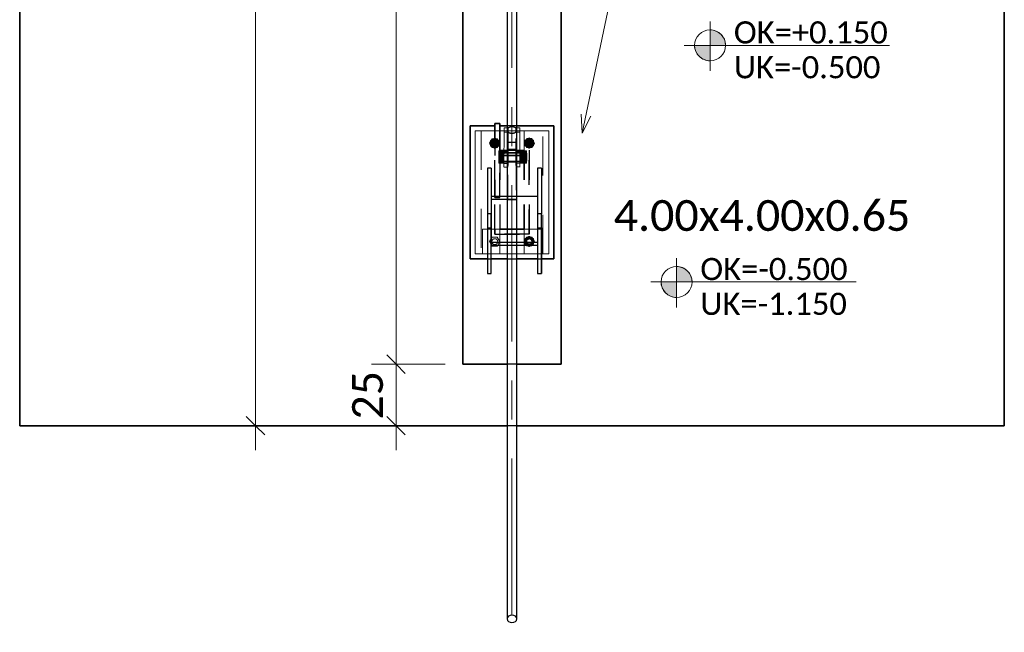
# Model space of a CAD drawing. Header units: metres. Extents: x -3 to 135, y -4 to 27.
# Tile 9 of 81: x 8.56 to 12.56, y 3.56 to 6.05. Entities that reach past the tile are written whole.
import ezdxf

# ---------------------------------------------------------------- set-up
doc = ezdxf.new("R2010")
doc.units = ezdxf.units.M
for name, pattern in [('Rasterlinie', [1.1112499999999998, 0.6349999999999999, -0.15875, 0.15875, -0.15875]), ('Strich', [0.3175, 0.15875, -0.15875]), ('Verdeckt', [0.15, 0.09999999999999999, -0.05])]:
    doc.linetypes.add(name, pattern=pattern)
for name, color, linetype, lineweight in [('_Verdeckte Linien_', 7, 'Strich', 18), ('A-ANNO-DIMS', 211, 'Continuous', 9), ('A-ANNO-DIMS-50', 211, 'Continuous', 9), ('S-BEAM', 12, 'Continuous', 35), ('S-BEAM-HDLN', 1, 'Verdeckt', 25), ('S-COLS', 52, 'Continuous', 18), ('S-COLS-HDLN', 52, 'Verdeckt', 25), ('S-FNDN', 32, 'Continuous', 35), ('S-FNDN-HDLN', 4, 'Verdeckt', 25), ('S-FNDN-IDEN', 2, 'Continuous', 9), ('S-GRID', 1, 'Continuous', 9), ('Text', 250, 'Continuous', 9), ('Tragwerksverbindungen', 7, 'Continuous', 18)]:
    doc.layers.add(name, color=color, linetype=linetype, lineweight=lineweight)
doc.styles.add('Calibri_1', font='calibri.ttf', dxfattribs={"height": 0.125})
doc.styles.add('Calibri_3', font='calibri.ttf', dxfattribs={"height": 0.08999999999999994})
doc.dimstyles.new('DIM25', dxfattribs={"dimscale": 0.3048, "dimtxt": 0.1471685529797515, "dimasz": 0.2460629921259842, "dimexe": 0.3280839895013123, "dimexo": 0.0625, "dimgap": 0.01640419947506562, "dimtad": 1, "dimrnd": 0.001, "dimzin": 0, "dimdsep": 46, "dimtxsty": 'Calibri_1', "dimblk1": 'OBLIQUE', "dimblk2": 'OBLIQUE', "dimsah": 1, "dimcen": 0.09, "dimdle": 0.3280839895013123, "dimadec": 0, "dimazin": 0, "dimtfac": 1, "dimtdec": 4, "dimtix": 1, "dimtmove": 0, "dimatfit": 3, "dimfxl": 0.6561679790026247, "dimfxlon": 1, "dimtvp": 1, "dimtolj": 1, "dimtzin": 0, "dimlwd": 18, "dimlwe": 18, "dimarcsym": 2})
doc.dimstyles.new('DIM25_1', dxfattribs={"dimscale": 0.3048, "dimtxt": 0.1471685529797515, "dimasz": 0.2460629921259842, "dimexe": 0.3280839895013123, "dimexo": 0.0625, "dimgap": 0.01640419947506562, "dimtad": 1, "dimdec": 1, "dimlfac": 100, "dimrnd": 0.1, "dimdsep": 46, "dimtxsty": 'Calibri_1', "dimblk1": 'OBLIQUE', "dimblk2": 'OBLIQUE', "dimsah": 1, "dimcen": 0.09, "dimdle": 0.3280839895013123, "dimadec": 0, "dimazin": 0, "dimtfac": 1, "dimtdec": 4, "dimtix": 1, "dimtmove": 0, "dimatfit": 3, "dimfxl": 0.6561679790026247, "dimfxlon": 1, "dimtvp": 1, "dimtolj": 1, "dimtzin": 0, "dimlwd": 18, "dimlwe": 18, "dimarcsym": 2})

# ---------------------------------------------------------------- blocks, each defined once
blk = doc.blocks.new('SP-TV-Schraube_Mutter_001 - M24-V27-Fundamente Draufsicht')
at = {"layer": 'Tragwerksverbindungen', "linetype": 'Strich'}
blk.add_hatch(color=142, dxfattribs=at).paths.add_polyline_path([(10.4831338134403, 17.129619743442), (10.50391842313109, 17.129619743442), (10.50628901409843, 17.1337257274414), (10.48103520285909, 17.13325464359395)])
at = {"layer": '_Verdeckte Linien_'}
for p, q in [((10.48313381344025, 17.16561974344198), (10.47274150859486, 17.147619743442)), ((10.50391842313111, 17.16561974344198), (10.48313381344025, 17.16561974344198)), ((10.51431072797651, 17.14761974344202), (10.50391842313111, 17.16561974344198)), ((10.47274150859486, 17.147619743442), (10.48073841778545, 17.1337686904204)), ((10.50631381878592, 17.1337686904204), (10.51431072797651, 17.14761974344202))]:
    blk.add_line(p, q, dxfattribs=at)
for radius, start, end in [(0.01200000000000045, 90, 269.9999999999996), (0.01200000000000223, 269.9999999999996, 90)]:
    blk.add_arc((10.49352611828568, 17.14761974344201), radius, start, end, dxfattribs=at)
at = {"layer": 'Tragwerksverbindungen'}
for p, q in [((10.48076322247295, 17.13372572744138), (10.48313381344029, 17.12961974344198)), ((10.48313381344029, 17.12961974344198), (10.50391842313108, 17.12961974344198)), ((10.50391842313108, 17.12961974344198), (10.50628901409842, 17.13372572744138))]:
    blk.add_line(p, q, dxfattribs=at)
blk = doc.blocks.new('SP-TV-Schraube_Mutter_001 - M24-V13-Fundamente Draufsicht')
at = {"layer": 'Tragwerksverbindungen', "linetype": 'Strich'}
blk.add_hatch(color=142, dxfattribs=at).paths.add_polyline_path([(2.503918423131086, 17.52961974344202), (2.514310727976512, 17.54761974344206), (2.503918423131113, 17.56561974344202), (2.483133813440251, 17.56561974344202), (2.47274150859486, 17.54761974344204), (2.483133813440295, 17.52961974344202)])
at = {"layer": '_Verdeckte Linien_'}
for start, end in [(90, 269.9999999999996), (269.9999999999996, 90)]:
    blk.add_arc((2.493526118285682, 17.54761974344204), 0.01200000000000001, start, end, dxfattribs=at)
at = {"layer": 'Tragwerksverbindungen'}
for p, q in [((2.483133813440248, 17.565619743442), (2.472741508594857, 17.54761974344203)), ((2.503918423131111, 17.565619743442), (2.483133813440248, 17.565619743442)), ((2.51431072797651, 17.54761974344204), (2.503918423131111, 17.565619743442)), ((2.472741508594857, 17.54761974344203), (2.483133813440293, 17.52961974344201)), ((2.483133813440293, 17.52961974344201), (2.503918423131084, 17.52961974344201)), ((2.503918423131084, 17.52961974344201), (2.51431072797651, 17.54761974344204))]:
    blk.add_line(p, q, dxfattribs=at)
blk = doc.blocks.new('SP-TV-Mutter_001 - M24-1093895-Fundamente Draufsicht')
at = {"layer": '_Verdeckte Linien_'}
for centre, radius, start, end in [((0, 0), 0.01620000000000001, 359.9999999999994, 179.9999999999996), ((0, 0), 0.01620000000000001, 180.0000000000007, 359.9999999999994), ((0, 0), 0.01199999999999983, 2.289999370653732e-13, 180), ((0, 0), 0.01199999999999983, 180.0000000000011, 2.035554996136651e-13), ((-2.957745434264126e-20, 0), 0.01037600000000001, 6.679164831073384e-13, 179.9999999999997), ((-2.957745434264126e-20, 0), 0.01037600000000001, 179.9999999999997, 359.9999999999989)]:
    blk.add_arc(centre, radius, start, end, dxfattribs=at)
for points in [[(-0.02078460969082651, 8.036904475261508e-17), (-0.01902888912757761, 0.00304099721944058), (-0.01554111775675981, 0.009081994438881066), (-0.01210068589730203, 0.01504099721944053), (-0.01039230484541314, 0.018)], [(-0.01039230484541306, -0.01800000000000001), (-0.01210068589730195, -0.01504099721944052), (-0.01554111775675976, -0.009081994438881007), (-0.01902888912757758, -0.003040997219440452), (-0.0207846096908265, 8.411431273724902e-17)], [(-0.01039230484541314, 0.018), (-0.006975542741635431, 0.018), (-9.467902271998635e-05, 0.018), (0.00688086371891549, 0.018), (0.01039230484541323, 0.018)], [(0.01039230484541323, 0.018), (0.01210068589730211, 0.01504099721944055), (0.01554111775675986, 0.009081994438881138), (0.01902888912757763, 0.003040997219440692), (0.02078460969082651, 2.247160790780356e-16)], [(0.02078460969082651, 2.263023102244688e-16), (0.0190762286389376, -0.002959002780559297), (0.01563579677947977, -0.00891800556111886), (0.01214802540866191, -0.01495900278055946), (0.01039230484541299, -0.01800000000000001)], [(0.01039230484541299, -0.01800000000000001), (0.006975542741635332, -0.01800000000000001), (9.467902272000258e-05, -0.01800000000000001), (-0.006880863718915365, -0.01800000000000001), (-0.01039230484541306, -0.01800000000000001)]]:
    blk.add_open_spline(points, degree=3, dxfattribs=at)
blk = doc.blocks.new('Rundstahl Träger - RB 36-V14-Fundamente Draufsicht')
at = {"layer": 'S-BEAM', "lineweight": 25}
for p, q in [((2.543526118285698, 21.8057504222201), (2.543526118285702, 17.60123693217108)), ((2.583526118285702, 17.60123693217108), (2.583526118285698, 21.8057504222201))]:
    blk.add_line(p, q, dxfattribs=at)
for major_axis, ratio, start_param, end_param in [((0.02000000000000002, 0), 0.6494464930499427, 0, 3.141592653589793), ((0.02000000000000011, 0), 0.6494464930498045, 3.156084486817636, 6.26869347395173)]:
    blk.add_ellipse((2.563526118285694, 21.80575042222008), major_axis=major_axis, ratio=ratio, start_param=start_param, end_param=end_param, dxfattribs=at)
at = {"layer": 'S-BEAM-HDLN'}
for major_axis, ratio, start_param, end_param in [((-0.02000000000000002, 4.986045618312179e-16), 0.6494464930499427, 3.135269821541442e-13, 3.141592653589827), ((0.02000000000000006, 0), 0.6494464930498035, 0.01449183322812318, 3.127100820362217)]:
    blk.add_ellipse((2.563526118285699, 17.60123693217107), major_axis=major_axis, ratio=ratio, start_param=start_param, end_param=end_param, dxfattribs=at)
blk = doc.blocks.new('Rundstahl Träger - RB 36-V15-Fundamente Draufsicht')
at = {"layer": 'S-BEAM', "lineweight": 25}
for p, q in [((2.543526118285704, 19.23292108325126), (2.543526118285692, 15.61392529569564)), ((2.583526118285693, 15.61392529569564), (2.583526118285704, 19.23292108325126))]:
    blk.add_line(p, q, dxfattribs=at)
for major_axis, ratio, start_param, end_param in [((0.02000000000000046, 0), 0.7505517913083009, 3.141592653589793, 6.283185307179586), ((0.01999999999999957, 0), 0.7505517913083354, 0.01259374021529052, 3.12899891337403)]:
    blk.add_ellipse((2.563526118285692, 15.61392529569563), major_axis=major_axis, ratio=ratio, start_param=start_param, end_param=end_param, dxfattribs=at)
at = {"layer": 'S-BEAM-HDLN'}
for major_axis, ratio, start_param, end_param in [((0.02000000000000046, 0), 0.7505517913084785, 0, 3.141592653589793), ((0.01999999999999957, 0), 0.7505517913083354, 3.154186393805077, 6.270591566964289)]:
    blk.add_ellipse((2.563526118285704, 19.23292108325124), major_axis=major_axis, ratio=ratio, start_param=start_param, end_param=end_param, dxfattribs=at)
blk = doc.blocks.new('Öse26 - Öse2-1137575-Fundamente Draufsicht')
at = {"layer": 'S-COLS'}
for p, q in [((2.531026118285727, 42.25421725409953), (2.531026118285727, 42.27162234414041)), ((2.531026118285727, 42.27162234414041), (2.543526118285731, 42.27162234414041)), ((2.531026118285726, 42.12711538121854), (2.531026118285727, 42.25421725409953)), ((2.543526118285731, 42.25421725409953), (2.531026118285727, 42.25421725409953)), ((2.531026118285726, 42.12711538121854), (2.531026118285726, 42.1127060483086)), ((2.531026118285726, 42.12711538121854), (2.54352611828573, 42.12711538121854)), ((2.531026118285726, 42.12687967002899), (2.531026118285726, 42.11325894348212)), ((2.531026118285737, 42.1127060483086), (2.54352611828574, 42.1127060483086))]:
    blk.add_line(p, q, dxfattribs=at)
at = {"layer": 'S-COLS-HDLN'}
for p, q in [((2.543575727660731, 42.27162234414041), (2.546026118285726, 42.27162234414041)), ((2.546026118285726, 42.25421725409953), (2.543575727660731, 42.25421725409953)), ((2.546026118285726, 42.27162234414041), (2.546026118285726, 42.25421725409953)), ((2.546026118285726, 42.25421725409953), (2.546026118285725, 42.12711538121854)), ((2.531026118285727, 42.17770090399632), (2.546026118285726, 42.17770090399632)), ((2.546026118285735, 42.1709815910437), (2.531026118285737, 42.1709815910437)), ((2.531026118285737, 42.1338815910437), (2.546026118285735, 42.1338815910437)), ((2.54357572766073, 42.12711538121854), (2.546026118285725, 42.12711538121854)), ((2.546026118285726, 42.1127060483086), (2.546026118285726, 42.12711538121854)), ((2.543575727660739, 42.1127060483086), (2.546026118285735, 42.1127060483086))]:
    blk.add_line(p, q, dxfattribs=at)
blk = doc.blocks.new('SP-TV-AP-Rechteck_002 - AP-Rechteck-V25-Fundamente Draufsicht')
at = {"layer": '_Verdeckte Linien_'}
for p, q in [((-0.104049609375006, 0.25), (-0.1199503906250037, 0.25)), ((0.01995039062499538, 0.25), (-0.01995039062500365, 0.25)), ((0.09995039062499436, 0.25), (0.08404960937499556, 0.25)), ((-0.03245039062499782, -0.25), (0.03245039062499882, -0.25))]:
    blk.add_line(p, q, dxfattribs=at)
at = {"layer": 'Tragwerksverbindungen'}
for p, q in [((-0.1200000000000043, 0.25), (-0.15, 0.25)), ((-0.15, 0.25), (-0.15, -0.25)), ((-0.02000000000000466, 0.25), (-0.1040000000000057, 0.25)), ((0.08399999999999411, 0.25), (0.01999999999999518, 0.25)), ((0.15, 0.25), (0.09999999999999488, 0.25)), ((0.15, -0.25), (0.15, 0.25)), ((-0.15, -0.25), (-0.03249999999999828, -0.25)), ((0.03249999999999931, -0.25), (0.15, -0.25))]:
    blk.add_line(p, q, dxfattribs=at)
blk = doc.blocks.new('SP-TV-Schraube_Mutter_001 - M33-V21-Fundamente Draufsicht')
at = {"layer": 'Tragwerksverbindungen', "linetype": 'Strich'}
for points in [[(-0.02499999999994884, 7.363496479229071e-14), (1.082867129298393e-14, 7.363496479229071e-14), (1.082867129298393e-14, 0.02100000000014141), (-0.024999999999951, 0.02100000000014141), (-0.024999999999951, 0.01531941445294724)], [(1.082867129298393e-14, 7.363496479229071e-14), (0.02500000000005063, 7.363496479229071e-14), (0.02500000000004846, 0.02100000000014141), (1.082867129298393e-14, 0.02100000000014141)], [(-0.024999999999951, -0.08510774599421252), (-0.024999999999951, -0.09099999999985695), (1.082867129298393e-14, -0.09099999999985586), (1.082867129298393e-14, -0.06499999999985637), (-0.02499999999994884, -0.06499999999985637)], [(1.082867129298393e-14, -0.09099999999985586), (0.02500000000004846, -0.09099999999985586), (0.02500000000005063, -0.06499999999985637), (1.082867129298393e-14, -0.06499999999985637), (1.082867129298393e-14, -0.08510774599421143)], [(-0.01593777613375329, -0.09315620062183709), (0.01593777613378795, -0.09315620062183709), (0.01593777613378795, -0.09099999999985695), (-0.01593777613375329, -0.09099999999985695)]]:
    blk.add_hatch(color=142, dxfattribs=at).paths.add_polyline_path(points)
at = {"layer": '_Verdeckte Linien_'}
for p, q in [((-0.01649999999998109, 7.255209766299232e-14), (-0.01649999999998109, -0.06499999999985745)), ((0.01650000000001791, -0.06499999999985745), (0.01650000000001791, 7.255209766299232e-14))]:
    blk.add_line(p, q, dxfattribs=at)
at = {"layer": 'Tragwerksverbindungen'}
for p, q in [((-0.02499999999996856, 0.02100000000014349), (-7.825406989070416e-15, 0.0210000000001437)), ((-0.02499999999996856, 0.02100000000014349), (-0.02499999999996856, 7.606718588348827e-14)), ((-7.825406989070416e-15, 7.626509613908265e-14), (-0.02499999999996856, 7.606550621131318e-14)), ((-7.825406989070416e-15, 0.0210000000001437), (0.02500000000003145, 0.02100000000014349)), ((-7.825406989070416e-15, 0.0210000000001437), (-7.825406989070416e-15, 7.626599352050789e-14)), ((0.02500000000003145, 7.606550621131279e-14), (-7.825406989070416e-15, 7.626509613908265e-14)), ((0.02500000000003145, 0.02100000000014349), (0.02500000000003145, 7.606718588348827e-14)), ((-0.02499999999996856, -0.06499999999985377), (-7.199374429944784e-15, -0.06499999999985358)), ((-0.02499999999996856, -0.06499999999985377), (-0.02499999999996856, -0.09099999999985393)), ((-7.199374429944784e-15, -0.06499999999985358), (0.02500000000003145, -0.06499999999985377)), ((-7.199374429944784e-15, -0.06499999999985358), (-7.199374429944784e-15, -0.09099999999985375)), ((0.02500000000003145, -0.06499999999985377), (0.02500000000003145, -0.09099999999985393)), ((-7.199374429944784e-15, -0.09099999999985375), (-0.02499999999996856, -0.09099999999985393)), ((-0.01649999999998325, -0.09099999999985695), (-0.01649999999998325, -0.09315620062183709)), ((-0.0165, -0.09315620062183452), (0.0165, -0.09315620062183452)), ((0.02500000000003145, -0.09099999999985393), (-7.199374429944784e-15, -0.09099999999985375)), ((0.01650000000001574, -0.09315620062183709), (0.01650000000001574, -0.09099999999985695))]:
    blk.add_line(p, q, dxfattribs=at)
blk = doc.blocks.new('Lasche richtig9 - Lasche richtig-1137668-Fundamente Draufsicht')
at = {"layer": 'S-COLS-HDLN'}
for p, q in [((2.581026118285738, 42.21302286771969), (2.546026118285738, 42.21302286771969)), ((2.546026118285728, 42.21302286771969), (2.546026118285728, 42.11859981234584)), ((2.581026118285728, 42.11859981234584), (2.581026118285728, 42.21302286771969)), ((2.546026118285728, 42.18496836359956), (2.581026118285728, 42.18496836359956)), ((2.581026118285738, 42.17094965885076), (2.546026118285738, 42.17094965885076)), ((2.546026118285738, 42.13384965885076), (2.581026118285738, 42.13384965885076)), ((2.546026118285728, 41.9805674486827), (2.546026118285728, 42.11859981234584)), ((2.581026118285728, 42.11859981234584), (2.581026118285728, 41.9805674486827)), ((2.581026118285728, 41.99258668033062), (2.546026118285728, 41.99258668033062)), ((2.546026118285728, 41.9805674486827), (2.581026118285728, 41.9805674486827))]:
    blk.add_line(p, q, dxfattribs=at)
blk = doc.blocks.new('Öse32 - Öse2-1137710-Fundamente Draufsicht')
at = {"layer": 'S-COLS'}
for p, q in [((10.58352611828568, 5.51199536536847), (10.59602611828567, 5.51199536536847)), ((10.59602611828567, 5.494518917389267), (10.58352611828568, 5.494518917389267)), ((10.59602611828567, 5.51199536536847), (10.59602611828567, 5.494518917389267)), ((10.59602611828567, 5.494518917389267), (10.59602611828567, 5.367688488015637)), ((10.58352611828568, 5.367688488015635), (10.59602611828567, 5.367688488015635)), ((10.59602611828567, 5.353279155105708), (10.59602611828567, 5.367688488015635)), ((10.59602611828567, 5.353832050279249), (10.59602611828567, 5.367452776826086)), ((10.58352611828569, 5.353279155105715), (10.59602611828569, 5.353279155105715))]:
    blk.add_line(p, q, dxfattribs=at)
at = {"layer": 'S-COLS-HDLN'}
for p, q in [((10.58102611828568, 5.494518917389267), (10.58102611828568, 5.51199536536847)), ((10.58102611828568, 5.51199536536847), (10.58347650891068, 5.51199536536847)), ((10.58102611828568, 5.367688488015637), (10.58102611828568, 5.494518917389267)), ((10.58347650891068, 5.494518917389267), (10.58102611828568, 5.494518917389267)), ((10.58102611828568, 5.418274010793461), (10.59602611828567, 5.418274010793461)), ((10.59602611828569, 5.411554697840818), (10.58102611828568, 5.411554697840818)), ((10.58102611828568, 5.374454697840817), (10.59602611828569, 5.374454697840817)), ((10.58102611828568, 5.367688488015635), (10.58102611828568, 5.353279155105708)), ((10.58102611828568, 5.367688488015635), (10.58347650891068, 5.367688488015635)), ((10.58102611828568, 5.353279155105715), (10.58347650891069, 5.35327915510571))]:
    blk.add_line(p, q, dxfattribs=at)
blk = doc.blocks.new('SP-TV-Schraube_Mutter_001 - M24-V18-Fundamente Draufsicht')
at = {"layer": 'Tragwerksverbindungen', "linetype": 'Strich'}
blk.add_hatch(color=142, dxfattribs=at).paths.add_polyline_path([(2.643918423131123, 17.53030521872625), (2.654310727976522, 17.54830521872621), (2.643918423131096, 17.56630521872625), (2.623133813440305, 17.56630521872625), (2.61274150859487, 17.54830521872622), (2.623133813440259, 17.53030521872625), (2.641240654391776, 17.53030521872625)])
at = {"layer": '_Verdeckte Linien_'}
for start, end in [(90, 269.9999999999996), (269.9999999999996, 90)]:
    blk.add_arc((2.633526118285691, 17.5483052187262), 0.01200000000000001, start, end, dxfattribs=at)
at = {"layer": 'Tragwerksverbindungen'}
for p, q in [((2.623133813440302, 17.56630521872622), (2.612741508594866, 17.5483052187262)), ((2.643918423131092, 17.56630521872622), (2.623133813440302, 17.56630521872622)), ((2.654310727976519, 17.54830521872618), (2.643918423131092, 17.56630521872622)), ((2.612741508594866, 17.5483052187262), (2.623133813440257, 17.53030521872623)), ((2.623133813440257, 17.53030521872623), (2.643918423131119, 17.53030521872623)), ((2.643918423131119, 17.53030521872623), (2.654310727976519, 17.54830521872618))]:
    blk.add_line(p, q, dxfattribs=at)
blk = doc.blocks.new('SP-TV-Schraube_Mutter_001 - M24-V19-Fundamente Draufsicht')
at = {"layer": 'Tragwerksverbindungen', "linetype": 'Strich'}
blk.add_hatch(color=142, dxfattribs=at).paths.add_polyline_path([(2.641240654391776, 17.13030521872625), (2.643918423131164, 17.13030521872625), (2.645893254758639, 17.13372572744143), (2.621158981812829, 17.13372572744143), (2.623133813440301, 17.13030521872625)])
at = {"layer": '_Verdeckte Linien_'}
for p, q in [((2.623133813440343, 17.16630521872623), (2.612741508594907, 17.14830521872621)), ((2.643918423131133, 17.16630521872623), (2.623133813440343, 17.16630521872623)), ((2.65431072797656, 17.14830521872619), (2.643918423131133, 17.16630521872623)), ((2.612741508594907, 17.14830521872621), (2.621134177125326, 17.13376869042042)), ((2.645918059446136, 17.13376869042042), (2.65431072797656, 17.14830521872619))]:
    blk.add_line(p, q, dxfattribs=at)
for start, end in [(90, 269.9999999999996), (269.9999999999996, 90)]:
    blk.add_arc((2.633526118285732, 17.1483052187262), 0.01200000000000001, start, end, dxfattribs=at)
at = {"layer": 'Tragwerksverbindungen'}
for p, q in [((2.621158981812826, 17.13372572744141), (2.623133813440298, 17.13030521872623)), ((2.623133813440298, 17.13030521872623), (2.643918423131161, 17.13030521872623)), ((2.643918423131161, 17.13030521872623), (2.645893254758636, 17.13372572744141))]:
    blk.add_line(p, q, dxfattribs=at)
blk = doc.blocks.new('SP-TV-Mutter_001 - M24-1128538-Fundamente Draufsicht')
at = {"layer": '_Verdeckte Linien_'}
for centre, radius, start, end in [((0, 0), 0.01620000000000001, 359.9999999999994, 179.9999999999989), ((0, 0), 0.01620000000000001, 180, 359.9999999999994), ((0, 0), 0.01199999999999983, 2.289999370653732e-13, 179.9999999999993), ((0, 0), 0.01199999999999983, 180.0000000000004, 2.035554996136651e-13), ((-2.957745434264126e-20, 0), 0.01037600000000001, 3.244165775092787e-13, 179.9999999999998), ((-2.957745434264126e-20, 0), 0.01037600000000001, 179.9999999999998, 359.9999999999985)]:
    blk.add_arc(centre, radius, start, end, dxfattribs=at)
for points in [[(-0.0207846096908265, -8.459899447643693e-17), (-0.01902888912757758, 0.003040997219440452), (-0.01554111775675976, 0.00908199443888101), (-0.01210068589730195, 0.01504099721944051), (-0.01039230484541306, 0.01800000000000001)], [(-0.01039230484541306, 0.01800000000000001), (-0.006880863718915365, 0.01800000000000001), (9.467902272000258e-05, 0.01800000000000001), (0.006975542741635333, 0.01800000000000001), (0.01039230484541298, 0.01800000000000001)], [(0.01039230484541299, 0.01800000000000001), (0.01214802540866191, 0.01495900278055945), (0.01563579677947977, 0.00891800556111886), (0.0190762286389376, 0.002959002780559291), (0.02078460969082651, -2.260379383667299e-16)], [(-0.01039230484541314, -0.018), (-0.01210068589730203, -0.01504099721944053), (-0.01554111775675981, -0.009081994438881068), (-0.01902888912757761, -0.003040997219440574), (-0.02078460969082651, -8.076560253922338e-17)], [(0.01039230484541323, -0.018), (0.006880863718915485, -0.018), (-9.467902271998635e-05, -0.018), (-0.006975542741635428, -0.018), (-0.01039230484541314, -0.018)], [(0.02078460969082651, -2.263023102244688e-16), (0.01902888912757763, -0.003040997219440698), (0.01554111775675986, -0.009081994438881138), (0.0121006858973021, -0.01504099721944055), (0.01039230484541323, -0.018)]]:
    blk.add_open_spline(points, degree=3, dxfattribs=at)
blk = doc.blocks.new('SP-TV-AP-Rechteck_002 - AP-Rechteck-1128539-Fundamente Draufsicht')
at = {"layer": '_Verdeckte Linien_'}
for p, q in [((0.05, 0.05), (-0.05, 0.05)), ((-0.05, 0.05), (-0.05, -0.05)), ((0.05, -0.05), (0.05, 0.05)), ((-0.05, -0.05), (0.05, -0.05))]:
    blk.add_line(p, q, dxfattribs=at)
blk = doc.blocks.new('SP-TV-AP-Rechteck_002 - AP-Rechteck-1128540-Fundamente Draufsicht')
at = {"layer": '_Verdeckte Linien_'}
for p, q in [((0.125, 0.25), (-0.125, 0.25)), ((-0.125, 0.25), (-0.125, -0.25)), ((0.125, -0.25), (0.125, 0.25)), ((-0.125, -0.25), (0.125, -0.25))]:
    blk.add_line(p, q, dxfattribs=at)
blk = doc.blocks.new('DIMBLOCK105-Fundamente Draufsicht')
at = {"layer": 'A-ANNO-DIMS-50', "lineweight": 35}
for p, q in [((10.09233352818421, 4.649305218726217), (10.05483352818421, 4.686805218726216)), ((10.09233352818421, 4.649305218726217), (10.12983352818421, 4.611805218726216)), ((10.09233352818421, 4.399305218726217), (10.05483352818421, 4.436805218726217)), ((10.09233352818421, 4.399305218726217), (10.12983352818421, 4.361805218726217))]:
    blk.add_line(p, q, dxfattribs=at)
at = {"layer": 'A-ANNO-DIMS-50', "lineweight": 18}
for p, q in [((10.09233352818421, 4.649305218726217), (9.992333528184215, 4.649305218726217)), ((10.09233352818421, 4.299305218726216), (10.09233352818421, 4.649305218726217)), ((10.09233352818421, 4.649305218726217), (10.29233352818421, 4.649305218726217)), ((10.09233352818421, 4.399305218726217), (9.892333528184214, 4.399305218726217)), ((10.09233352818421, 4.399305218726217), (10.19233352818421, 4.399305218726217))]:
    blk.add_line(p, q, dxfattribs=at)
at = {"layer": 'A-ANNO-DIMS-50', "color": 0, "lineweight": 18, "insert": (9.914081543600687, 4.424235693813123), "char_height": 0.125, "width": 0.2401668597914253, "attachment_point": 1, "rotation": 90, "line_spacing_factor": 1.158047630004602, "style": 'Calibri_1'}
blk.add_mtext('25', dxfattribs=at)
blk = doc.blocks.new('_Oblique')
at = {"color": 0, "linetype": 'ByBlock', "lineweight": -2}
blk.add_line((-0.5, -0.5), (0.5, 0.5), dxfattribs=at)
blk = doc.blocks.new('DIMBLOCK106-Fundamente Draufsicht')
at = {"layer": 'A-ANNO-DIMS-50', "lineweight": 35}
for p, q in [((10.09233352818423, 8.149305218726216), (10.05483352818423, 8.186805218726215)), ((10.09233352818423, 8.149305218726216), (10.12983352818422, 8.111805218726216)), ((10.09233352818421, 4.649305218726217), (10.05483352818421, 4.686805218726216)), ((10.09233352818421, 4.649305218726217), (10.12983352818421, 4.611805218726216))]:
    blk.add_line(p, q, dxfattribs=at)
at = {"layer": 'A-ANNO-DIMS-50', "lineweight": 18}
for p, q in [((10.09233352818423, 8.149305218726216), (9.992333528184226, 8.149305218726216)), ((10.09233352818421, 4.649305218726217), (10.09233352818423, 8.149305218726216)), ((10.09233352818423, 8.149305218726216), (10.29233352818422, 8.149305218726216)), ((10.09233352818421, 4.649305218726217), (9.992333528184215, 4.649305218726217)), ((10.09233352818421, 4.649305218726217), (10.29233352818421, 4.649305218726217))]:
    blk.add_line(p, q, dxfattribs=at)
at = {"layer": 'A-ANNO-DIMS-50', "color": 0, "lineweight": 18, "insert": (9.914081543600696, 6.224183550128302), "char_height": 0.125, "width": 0.4202920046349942, "attachment_point": 1, "rotation": 90, "line_spacing_factor": 1.158047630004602, "style": 'Calibri_1'}
blk.add_mtext('3.50', dxfattribs=at)
blk = doc.blocks.new('DIMBLOCK115-Fundamente Draufsicht')
at = {"layer": 'A-ANNO-DIMS-50', "lineweight": 18}
for p, q in [((9.521395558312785, 4.299305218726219), (9.521395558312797, 8.499305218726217)), ((9.521395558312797, 8.399305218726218), (9.321395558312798, 8.399305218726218)), ((9.521395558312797, 8.399305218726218), (9.621395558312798, 8.399305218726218)), ((9.521395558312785, 4.399305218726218), (9.321395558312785, 4.399305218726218)), ((9.521395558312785, 4.399305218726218), (9.621395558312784, 4.399305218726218))]:
    blk.add_line(p, q, dxfattribs=at)
at = {"layer": 'A-ANNO-DIMS-50', "lineweight": 35}
for p, q in [((9.521395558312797, 8.399305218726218), (9.483895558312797, 8.436805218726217)), ((9.521395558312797, 8.399305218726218), (9.558895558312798, 8.361805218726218)), ((9.521395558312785, 4.399305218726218), (9.483895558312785, 4.436805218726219)), ((9.521395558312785, 4.399305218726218), (9.558895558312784, 4.361805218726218))]:
    blk.add_line(p, q, dxfattribs=at)
at = {"layer": 'A-ANNO-DIMS-50', "color": 0, "lineweight": 18, "insert": (9.343143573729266, 6.224183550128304), "char_height": 0.125, "width": 0.4202920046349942, "attachment_point": 1, "rotation": 90, "line_spacing_factor": 1.158047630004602, "style": 'Calibri_1'}
blk.add_mtext('4.00', dxfattribs=at)
blk = doc.blocks.new('SP-TX-Fundamentplatte-Typenname_HK-25_002 - 2_5-CAL _ HK-623316-Fundamente Draufsicht')
at = {"layer": 'S-FNDN-IDEN'}
h = blk.add_hatch(color=256, dxfattribs=at)
edge = h.paths.add_edge_path()
edge.add_line((-0.007056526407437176, -0.004365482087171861), (-0.007056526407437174, -0.003107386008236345))
edge.add_arc((-0.007056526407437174, -0.004365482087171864), 0.001258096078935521, -1.1368683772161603e-13, 90.0000000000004, ccw=False)
edge.add_line((-0.005798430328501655, -0.004365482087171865), (-0.007056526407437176, -0.004365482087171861))
h = blk.add_hatch(color=256, dxfattribs=at)
edge = h.paths.add_edge_path()
edge.add_line((-0.007056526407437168, -0.004365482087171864), (-0.007056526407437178, -0.00562357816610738))
edge.add_arc((-0.007056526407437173, -0.004365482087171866), 0.001258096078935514, 179.9999999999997, 269.9999999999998, ccw=False)
edge.add_line((-0.008314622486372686, -0.004365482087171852), (-0.007056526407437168, -0.004365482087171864))
for p, q in [((-0.007056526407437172, -0.002436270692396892), (-0.007056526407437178, -0.006436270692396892)), ((-0.007056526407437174, -0.003107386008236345), (-0.007056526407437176, -0.004365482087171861)), ((-0.009150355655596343, -0.004365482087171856), (0.007532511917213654, -0.00436548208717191)), ((-0.007056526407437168, -0.004365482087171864), (-0.008314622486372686, -0.004365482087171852)), ((-0.007056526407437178, -0.00562357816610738), (-0.007056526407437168, -0.004365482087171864)), ((-0.007056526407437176, -0.004365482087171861), (-0.005798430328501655, -0.004365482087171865))]:
    blk.add_line(p, q, dxfattribs=at)
blk.add_circle((-0.007056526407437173, -0.004365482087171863), 0.00125809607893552, dxfattribs=at)
for centre, radius, start, end in [((-0.007056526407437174, -0.004365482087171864), 0.001258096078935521, 359.9999999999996, 90.00000000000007), ((-0.007056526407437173, -0.004365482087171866), 0.001258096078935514, 179.9999999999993, 269.9999999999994)]:
    blk.add_arc(centre, radius, start, end, dxfattribs=at)

msp = doc.modelspace()

# ---------------------------------------------------------------- linework, layer by layer
at = {"layer": 'S-BEAM', "lineweight": 25}
for p, q in [((10.47952611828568, 5.446861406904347), (10.46352611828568, 5.446861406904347)), ((10.46352611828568, 5.446861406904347), (10.46352611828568, 5.260338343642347)), ((10.47952611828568, 5.446861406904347), (10.47952611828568, 5.260338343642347)), ((10.68352611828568, 5.446861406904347), (10.66752611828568, 5.446861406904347)), ((10.66752611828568, 5.446861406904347), (10.66752611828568, 5.260338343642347)), ((10.68352611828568, 5.446861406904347), (10.68352611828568, 5.260338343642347)), ((10.54352611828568, 5.330730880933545), (10.47952611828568, 5.330730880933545)), ((10.47952611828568, 5.330730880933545), (10.47952611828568, 5.144207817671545)), ((10.66752611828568, 5.330730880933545), (10.58352611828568, 5.330730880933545)), ((10.66752611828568, 5.330730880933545), (10.66752611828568, 5.144207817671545)), ((10.47952611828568, 5.260338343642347), (10.46352611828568, 5.260338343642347)), ((10.46352611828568, 5.260338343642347), (10.46352611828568, 5.017595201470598)), ((10.47952611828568, 5.144207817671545), (10.47952611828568, 5.260338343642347)), ((10.68352611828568, 5.260338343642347), (10.66752611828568, 5.260338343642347)), ((10.66752611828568, 5.260338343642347), (10.66752611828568, 5.144207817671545)), ((10.68352611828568, 5.017595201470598), (10.68352611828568, 5.260338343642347)), ((10.46352611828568, 5.204118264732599), (10.46352611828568, 5.017595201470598)), ((10.68352611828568, 5.204118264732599), (10.68352611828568, 5.017595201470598)), ((10.54352611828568, 5.144207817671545), (10.47952611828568, 5.144207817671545)), ((10.47952611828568, 5.017595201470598), (10.47952611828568, 5.133725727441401)), ((10.47952611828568, 5.133725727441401), (10.54352611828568, 5.133725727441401)), ((10.47952611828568, 5.017595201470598), (10.47952611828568, 5.133725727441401)), ((10.66752611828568, 5.144207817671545), (10.58352611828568, 5.144207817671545)), ((10.58352611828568, 5.133725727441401), (10.66752611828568, 5.133725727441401)), ((10.66752611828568, 5.133725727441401), (10.66752611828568, 5.017595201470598)), ((10.66752611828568, 5.133725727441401), (10.66752611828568, 5.017595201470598)), ((10.46352611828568, 5.017595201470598), (10.47952611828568, 5.017595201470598)), ((10.66752611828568, 5.017595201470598), (10.68352611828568, 5.017595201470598))]:
    msp.add_line(p, q, dxfattribs=at)
at = {"layer": 'S-BEAM-HDLN'}
for p, q in [((10.47952611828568, 5.320248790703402), (10.66752611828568, 5.320248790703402)), ((10.58347650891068, 5.330730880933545), (10.54357572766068, 5.330730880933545)), ((10.46352611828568, 5.2041182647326), (10.47952611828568, 5.2041182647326)), ((10.66752611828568, 5.2041182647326), (10.68352611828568, 5.2041182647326)), ((10.47952611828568, 5.133775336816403), (10.47952611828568, 5.144158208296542)), ((10.47952611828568, 5.14415820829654), (10.47952611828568, 5.133725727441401)), ((10.58347650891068, 5.144207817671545), (10.54357572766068, 5.144207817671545)), ((10.54357572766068, 5.133725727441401), (10.58347650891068, 5.133725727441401)), ((10.66752611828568, 5.144158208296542), (10.66752611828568, 5.133725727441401)), ((10.66752611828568, 5.144158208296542), (10.66752611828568, 5.133775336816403))]:
    msp.add_line(p, q, dxfattribs=at)
at = {"layer": 'S-FNDN'}
for p, q in [((8.563526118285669, 4.399305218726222), (8.563526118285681, 8.399305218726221)), ((12.56352611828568, 8.399305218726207), (12.56352611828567, 4.399305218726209)), ((10.36352611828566, 4.649305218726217), (10.36352611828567, 8.149305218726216)), ((10.76352611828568, 8.149305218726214), (10.76352611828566, 4.649305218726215)), ((10.39352611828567, 5.618305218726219), (10.39352611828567, 5.078305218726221)), ((10.49352611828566, 5.618305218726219), (10.39352611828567, 5.618305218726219)), ((10.51352611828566, 5.627619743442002), (10.49352611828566, 5.627619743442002)), ((10.49352611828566, 5.627619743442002), (10.49352611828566, 5.618305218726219)), ((10.49352611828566, 5.618305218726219), (10.49352611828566, 5.627619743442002)), ((10.49352611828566, 5.627619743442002), (10.51352611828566, 5.627619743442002)), ((10.49352611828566, 5.598305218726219), (10.49352611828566, 5.618305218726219)), ((10.49352611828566, 5.618305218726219), (10.49352611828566, 5.598305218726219)), ((10.49352611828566, 5.598305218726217), (10.49352611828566, 5.618255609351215)), ((10.51352611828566, 5.618305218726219), (10.51352611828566, 5.627619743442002)), ((10.51352611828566, 5.627619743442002), (10.51352611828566, 5.618305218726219)), ((10.51352611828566, 5.618305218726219), (10.51352611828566, 5.598305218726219)), ((10.51352611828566, 5.598305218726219), (10.51352611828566, 5.618305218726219)), ((10.54352611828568, 5.618305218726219), (10.51352611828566, 5.618305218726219)), ((10.51352611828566, 5.618255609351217), (10.51352611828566, 5.598305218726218)), ((10.73352611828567, 5.618305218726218), (10.58352611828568, 5.618305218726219)), ((10.73352611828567, 5.078305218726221), (10.73352611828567, 5.618305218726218)), ((10.39352611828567, 5.078305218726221), (10.46352611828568, 5.078305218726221)), ((10.47952611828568, 5.078305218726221), (10.54352611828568, 5.078305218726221)), ((10.58352611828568, 5.078305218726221), (10.66752611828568, 5.078305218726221)), ((10.68352611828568, 5.078305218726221), (10.73352611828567, 5.078305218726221)), ((10.54352611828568, 4.649305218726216), (10.36352611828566, 4.649305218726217)), ((10.76352611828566, 4.649305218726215), (10.58352611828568, 4.649305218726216)), ((10.54352611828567, 4.399305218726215), (8.563526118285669, 4.399305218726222)), ((12.56352611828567, 4.399305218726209), (10.58352611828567, 4.399305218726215))]:
    msp.add_line(p, q, dxfattribs=at)
at = {"layer": 'S-FNDN-HDLN'}
for p, q in [((10.58347650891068, 5.618305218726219), (10.54357572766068, 5.618305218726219)), ((10.49352611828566, 5.327619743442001), (10.49352611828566, 5.598255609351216)), ((10.49352611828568, 5.178305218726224), (10.49352611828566, 5.598255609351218)), ((10.49352611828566, 5.598255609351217), (10.49352611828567, 5.327669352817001)), ((10.51352611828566, 5.598255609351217), (10.51352611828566, 5.519063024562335)), ((10.51352611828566, 5.598255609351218), (10.51352611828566, 5.519063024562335)), ((10.51352611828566, 5.519063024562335), (10.51352611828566, 5.598255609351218)), ((10.51352611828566, 5.519063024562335), (10.63352611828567, 5.519063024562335)), ((10.51352611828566, 5.519063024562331), (10.63352611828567, 5.519063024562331)), ((10.51352611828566, 5.327619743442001), (10.51352611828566, 5.49830521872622)), ((10.51352611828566, 5.49830521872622), (10.61352611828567, 5.49830521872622)), ((10.61352611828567, 5.498305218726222), (10.51352611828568, 5.498305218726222)), ((10.51352611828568, 5.498305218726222), (10.51352611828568, 5.198305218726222)), ((10.61352611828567, 5.198305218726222), (10.61352611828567, 5.498305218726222)), ((10.61352611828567, 5.498305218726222), (10.61352611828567, 5.198305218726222)), ((10.63352611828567, 5.519063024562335), (10.63352611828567, 5.518305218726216)), ((10.63352611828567, 5.519063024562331), (10.63352611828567, 5.518305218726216)), ((10.63352611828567, 5.518305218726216), (10.63352611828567, 5.498305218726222)), ((10.63352611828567, 5.178305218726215), (10.63352611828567, 5.518305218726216)), ((10.63352611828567, 5.518255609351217), (10.63352611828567, 5.49830521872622)), ((10.63352611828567, 5.498305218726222), (10.63352611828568, 5.198305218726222)), ((10.63352611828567, 5.498305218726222), (10.63352611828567, 5.198305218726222)), ((10.49352611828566, 5.327619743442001), (10.51352611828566, 5.327619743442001)), ((10.49352611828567, 5.19830521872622), (10.49352611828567, 5.327619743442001)), ((10.49352611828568, 5.178305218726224), (10.49352611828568, 5.19830521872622)), ((10.61352611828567, 5.19830521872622), (10.49352611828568, 5.19830521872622)), ((10.49352611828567, 5.198255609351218), (10.49352611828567, 5.178305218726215)), ((10.63352611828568, 5.178305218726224), (10.49352611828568, 5.178305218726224)), ((10.49352611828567, 5.178305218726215), (10.63352611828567, 5.178305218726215)), ((10.63352611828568, 5.178305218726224), (10.49352611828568, 5.178305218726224)), ((10.51352611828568, 5.198305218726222), (10.61352611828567, 5.198305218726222)), ((10.63352611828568, 5.198305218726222), (10.63352611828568, 5.178305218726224)), ((10.63352611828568, 5.19830521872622), (10.63352611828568, 5.178305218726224)), ((10.46357572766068, 5.078305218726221), (10.47947650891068, 5.078305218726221)), ((10.54357572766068, 5.078305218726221), (10.58347650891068, 5.078305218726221)), ((10.66757572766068, 5.078305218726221), (10.68347650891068, 5.078305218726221)), ((10.58347650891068, 4.649305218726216), (10.54357572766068, 4.649305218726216)), ((10.58347650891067, 4.399305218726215), (10.54357572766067, 4.399305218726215))]:
    msp.add_line(p, q, dxfattribs=at)
at = {"layer": 'S-GRID', "linetype": 'Rasterlinie'}
msp.add_line((10.5635261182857, 25.37964771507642), (10.56352611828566, -0.02293294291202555), dxfattribs=at)
at = {"layer": 'Text'}
for q in [(11.28257016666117, 7.663132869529), (10.84468479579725, 5.665569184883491), (10.88402763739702, 5.657349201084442)]:
    msp.add_line((10.84901751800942, 5.588044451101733), q, dxfattribs=at)

# ---------------------------------------------------------------- block references
at = {"layer": '_Verdeckte Linien_'}
for name, p, rotation in [('SP-TV-AP-Rechteck_002 - AP-Rechteck-V25-Fundamente Draufsicht', (10.56352611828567, 5.348305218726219), 180), ('SP-TV-AP-Rechteck_002 - AP-Rechteck-1128540-Fundamente Draufsicht', (10.56352611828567, 5.34830521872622), 180), ('SP-TV-Mutter_001 - M24-1093895-Fundamente Draufsicht', (10.49352611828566, 5.547619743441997), 270.0000000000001), ('SP-TV-Mutter_001 - M24-1093895-Fundamente Draufsicht', (10.49352611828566, 5.547619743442), 270.0000000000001), ('SP-TV-AP-Rechteck_002 - AP-Rechteck-1128539-Fundamente Draufsicht', (10.56352611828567, 5.548305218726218), 180), ('SP-TV-Mutter_001 - M24-1128538-Fundamente Draufsicht', (10.63352611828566, 5.548305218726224), 89.99999999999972), ('SP-TV-Mutter_001 - M24-1128538-Fundamente Draufsicht', (10.63352611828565, 5.548305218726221), 89.99999999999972), ('SP-TV-Schraube_Mutter_001 - M33-V21-Fundamente Draufsicht', (10.53102611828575, 5.491066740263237), 89.99999999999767), ('SP-TV-AP-Rechteck_002 - AP-Rechteck-1128539-Fundamente Draufsicht', (10.49352611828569, 5.148305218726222), 180), ('SP-TV-AP-Rechteck_002 - AP-Rechteck-1128539-Fundamente Draufsicht', (10.56352611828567, 5.148305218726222), 180), ('SP-TV-AP-Rechteck_002 - AP-Rechteck-1128539-Fundamente Draufsicht', (10.63352611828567, 5.148305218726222), 180), ('SP-TV-Mutter_001 - M24-1128538-Fundamente Draufsicht', (10.63352611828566, 5.148305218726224), 89.99999999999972), ('SP-TV-Mutter_001 - M24-1128538-Fundamente Draufsicht', (10.63352611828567, 5.148305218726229), 89.99999999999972)]:
    msp.add_blockref(name, p, dxfattribs=dict(at, rotation=rotation))
for name, p in [('SP-TV-Schraube_Mutter_001 - M24-V13-Fundamente Draufsicht', (7.999999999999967, -12)), ('SP-TV-Schraube_Mutter_001 - M24-V18-Fundamente Draufsicht', (7.99999999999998, -12.00000000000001)), ('SP-TV-Schraube_Mutter_001 - M24-V27-Fundamente Draufsicht', (0, -11.99999999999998)), ('SP-TV-Schraube_Mutter_001 - M24-V19-Fundamente Draufsicht', (7.999999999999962, -12.00000000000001))]:
    msp.add_blockref(name, p, dxfattribs=at)
at = {"layer": 'S-BEAM-HDLN'}
for name in ['Rundstahl Träger - RB 36-V14-Fundamente Draufsicht', 'Rundstahl Träger - RB 36-V15-Fundamente Draufsicht']:
    msp.add_blockref(name, (7.99999999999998, -12.00000000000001), dxfattribs=at)
at = {"layer": 'S-COLS-HDLN'}
for name, p in [('Öse26 - Öse2-1137575-Fundamente Draufsicht', (7.999999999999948, -36.66185579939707)), ('Öse32 - Öse2-1137710-Fundamente Draufsicht', (0, 0.09858859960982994)), ('Lasche richtig9 - Lasche richtig-1137668-Fundamente Draufsicht', (7.999999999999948, -36.66185579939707))]:
    msp.add_blockref(name, p, dxfattribs=at)
at = {"layer": 'S-FNDN-IDEN', "xscale": 49.99999999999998, "yscale": 49.99999999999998, "zscale": 49.99999999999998}
for p in [(11.72102483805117, 6.163731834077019), (11.58470402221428, 5.201893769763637)]:
    msp.add_blockref('SP-TX-Fundamentplatte-Typenname_HK-25_002 - 2_5-CAL _ HK-623316-Fundamente Draufsicht', p, dxfattribs=at)

# ---------------------------------------------------------------- texts
at = {"layer": 'S-FNDN-IDEN', "attachment_point": 1}
for s, insert, char_height, width, style in [('OK=+0.150', (11.46475504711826, 6.043082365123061), 0.08999999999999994, 0.7656115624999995, 'Calibri_3'), ('UK=-0.500', (11.46475504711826, 5.901545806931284), 0.08999999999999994, 0.7335440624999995, 'Calibri_3'), ('4.00x4.00x0.65', (10.97667460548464, 5.316217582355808), 0.1249999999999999, 1.471096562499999, 'Calibri_1'), ('OK=-0.500', (11.32843423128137, 5.081244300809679), 0.08999999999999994, 0.7335440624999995, 'Calibri_3'), ('UK=-1.150', (11.32843423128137, 4.939707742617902), 0.08999999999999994, 0.7335440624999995, 'Calibri_3')]:
    msp.add_mtext(s, dxfattribs=dict(at, insert=insert, char_height=char_height, width=width, style=style))

# ---------------------------------------------------------------- dimensions: what is measured, and where the dimension line sits
at = {"layer": 'A-ANNO-DIMS', "lineweight": 18}
for base, p1, p2, dimstyle, override, picture, middle in [((9.5213955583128, 8.399305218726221), (9.321395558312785, 4.399305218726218), (9.321395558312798, 8.399305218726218), 'DIM25', {"dimpost": '<>', "dimfxl": 3.999999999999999}, 'DIMBLOCK115-Fundamente Draufsicht', (9.452357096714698, 6.399305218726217)), ((10.09233352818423, 8.14930521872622), (10.29233352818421, 4.649305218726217), (10.29233352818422, 8.149305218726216), 'DIM25', {"dimpost": '<>', "dimfxl": 3.499999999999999}, 'DIMBLOCK106-Fundamente Draufsicht', (10.02329506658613, 6.399305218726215)), ((10.09233352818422, 4.649305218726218), (9.892333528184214, 4.399305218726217), (10.29233352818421, 4.649305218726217), 'DIM25_1', {"dimpost": '<>', "dimfxl": 0.4716990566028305}, 'DIMBLOCK105-Fundamente Draufsicht', (10.02329506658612, 4.524305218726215))]:
    dim = msp.add_linear_dim(base=base, p1=p1, p2=p2, angle=89.99999999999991, dimstyle=dimstyle, override=override, dxfattribs=at)
    dim.commit()
    dim.dimension.update_dxf_attribs({"geometry": picture, "text_midpoint": middle})

doc.saveas('drawing.dxf')
